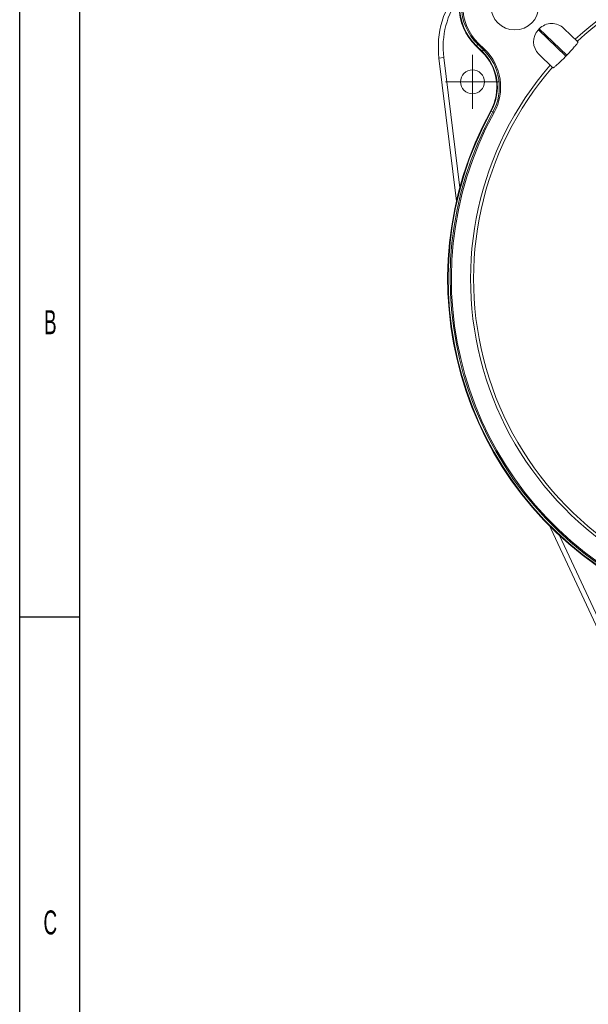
# Model space of a CAD drawing. Header units: millimetres. Extents: x 15 to 415, y 5 to 292.
# Tile 8 of 25: x 15 to 62, y 166 to 248. Entities that reach past the tile are written whole.
import ezdxf

# ---------------------------------------------------------------- set-up
doc = ezdxf.new("R2010")
doc.units = ezdxf.units.MM
doc.layers.add('SLD-0', color=179, linetype='Continuous')
doc.styles.add('SLDTEXTSTYLE2', font='TXT', dxfattribs={"width": 0.589474})

# ---------------------------------------------------------------- blocks, each defined once
blk = doc.blocks.new('SW_CENTERMARKSYMBOL_1')
at = {"color": 0, "linetype": 'Continuous', "lineweight": 0}
for p, q in [((0, 1.25), (0, 2.25)), ((0, 0), (0, 1.25)), ((-1.25, 0), (-2.25, 0)), ((0, 0), (-1.25, 0)), ((0, 0), (0, -1.25)), ((0, 0), (1.25, 0)), ((1.25, 0), (2.25, 0)), ((0, -1.25), (0, -2.25))]:
    blk.add_line(p, q, dxfattribs=at)

msp = doc.modelspace()

# ---------------------------------------------------------------- linework, layer by layer
at = {"color": 7, "linetype": 'Continuous', "lineweight": 15}
for p, q in [((58.373662, 247.710665), (58.304196, 247.638731)), ((60.657816, 245.504883), (58.373662, 247.710665)), ((61.584479, 246.625752), (60.423959, 247.746453)), ((60.58835, 245.432949), (58.304196, 247.638731)), ((53.099754, 246.26985), (53.130273, 246.301454)), ((53.583129, 245.803061), (53.099754, 246.26985)), ((53.130273, 246.301454), (53.242899, 246.418082)), ((53.130273, 246.301454), (53.613648, 245.834664)), ((53.242899, 246.418082), (53.316579, 246.494379)), ((53.726274, 245.951292), (53.242899, 246.418082)), ((53.316579, 246.494379), (53.799954, 246.02759)), ((50.01383, 245.264907), (50.410849, 245.313655)), ((51.448446, 233.5809), (50.01383, 245.264907)), ((50.410849, 245.313655), (51.744036, 234.455717)), ((53.583129, 245.803061), (53.613648, 245.834664)), ((53.613648, 245.834664), (53.726274, 245.951292)), ((53.726274, 245.951292), (53.799954, 246.02759)), ((59.500504, 244.467733), (58.339984, 245.588434)), ((54.329868, 240.882186), (54.368389, 240.861059)), ((54.368389, 240.861059), (54.510545, 240.783094)), ((54.510545, 240.783094), (54.603542, 240.73209)), ((51.471936, 233.363418), (51.448446, 233.5809)), ((59.328969, 206.098251), (59.233641, 206.295134)), ((64.303926, 195.429421), (59.328969, 206.098251)), ((60.043226, 205.513003), (64.666449, 195.598468))]:
    msp.add_line(p, q, dxfattribs=at)
at = {"color": 8, "linetype": 'Continuous', "lineweight": 15}
for p, q in [((51.448446, 233.5809), (51.524771, 233.590272)), ((59.328969, 206.098251), (59.398662, 206.130749))]:
    msp.add_line(p, q, dxfattribs=at)
at = {"color": 7, "linetype": 'Continuous', "lineweight": 15}
for centre, radius in [((56.329915, 249.61478), 2), ((52.799979, 243.292455), 1)]:
    msp.add_circle(centre, radius, dxfattribs=at)
for centre, radius, start, end in [((56.329915, 249.61478), 4.65, 46, 226), ((56.329915, 249.61478), 4.606066, 46, 226), ((56.329915, 249.61478), 4.443934, 46, 226), ((56.329915, 249.61478), 4.337868, 46, 226), ((79.888294, 226.864719), 27.245412, 19.15602289, 132.84397711), ((79.888294, 226.864719), 26.995455, 19.18527533, 132.81472467), ((57.457927, 246.178927), 7.5, 139.26911123, 187), ((57.457927, 246.178927), 7.1, 143.56145003, 187), ((59.416705, 246.703411), 1.45, 46, 136), ((59.347239, 246.631477), 1.45, 136, 226), ((50.735029, 242.853768), 4.1, 331.25752329, 46), ((50.735029, 242.853768), 4.143934, 331.25752329, 46), ((50.735029, 242.853768), 4.306066, 331.25752329, 46), ((50.735029, 242.853768), 4.412132, 331.25752329, 46), ((77.424321, 229.24415), 23.356522, 135.87734513, 136.12265487), ((79.888294, 226.864719), 27.245412, 139.15602289, 252.84397711), ((79.888294, 226.864719), 26.995455, 139.18527533, 252.81472467), ((79.888294, 226.864719), 29.15, 151.25752329, 240.74247671), ((79.888294, 226.864719), 29.106066, 151.25752329, 240.74247671), ((79.888294, 226.864719), 28.943934, 151.25752329, 240.74247671), ((79.888294, 226.864719), 28.837868, 151.25752329, 240.74247671)]:
    msp.add_arc(centre, radius, start, end, dxfattribs=at)
for points, knots in [([(61.584479, 246.625752), (61.586029, 246.61805), (61.589114, 246.602711), (61.553716, 246.538698), (61.491263, 246.448384), (61.402678, 246.33365), (61.293235, 246.200702), (61.167408, 246.054595), (61.029349, 245.900003), (60.860863, 245.716526), (60.733117, 245.583372), (60.657816, 245.504883)], [0, 0, 0, 0, 0.117880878, 0.2347549, 0.349035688, 0.45963913, 0.566026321, 0.668229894, 0.766769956, 0.862522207, 1, 1, 1, 1]), ([(60.58835, 245.432949), (60.483022, 245.325024), (60.325464, 245.163581), (60.128478, 244.972719), (59.945139, 244.799993), (59.782626, 244.655696), (59.654791, 244.5518), (59.576986, 244.49545), (59.521626, 244.463605), (59.507601, 244.466346), (59.500504, 244.467733)], [0, 0, 0, 0, 0.190254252, 0.284595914, 0.378918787, 0.569158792, 0.675109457, 0.781040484, 0.889202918, 1, 1, 1, 1])]:
    msp.add_open_spline(points, degree=3, knots=knots, dxfattribs=at)
at = {"layer": 'SLD-0', "color": 179, "linetype": 'Continuous'}
for p, q in [((15.078844, 5.21478), (15.078844, 292.21478)), ((20.078844, 10.21478), (20.078844, 287.21478)), ((15.078844, 198.71478), (20.078844, 198.71478))]:
    msp.add_line(p, q, dxfattribs=at)

# ---------------------------------------------------------------- block references
at = {"color": 7, "linetype": 'Continuous', "lineweight": 0}
msp.add_blockref('SW_CENTERMARKSYMBOL_1', (52.799979, 243.292455), dxfattribs=at)

# ---------------------------------------------------------------- texts
at = {"layer": 'SLD-0', "char_height": 2, "attachment_point": 2, "style": 'SLDTEXTSTYLE2'}
for s, insert in [('B', (17.628936, 224.270617)), ('C', (17.628936, 174.270617))]:
    msp.add_mtext(s, dxfattribs=dict(at, insert=insert))

doc.saveas('drawing.dxf')
